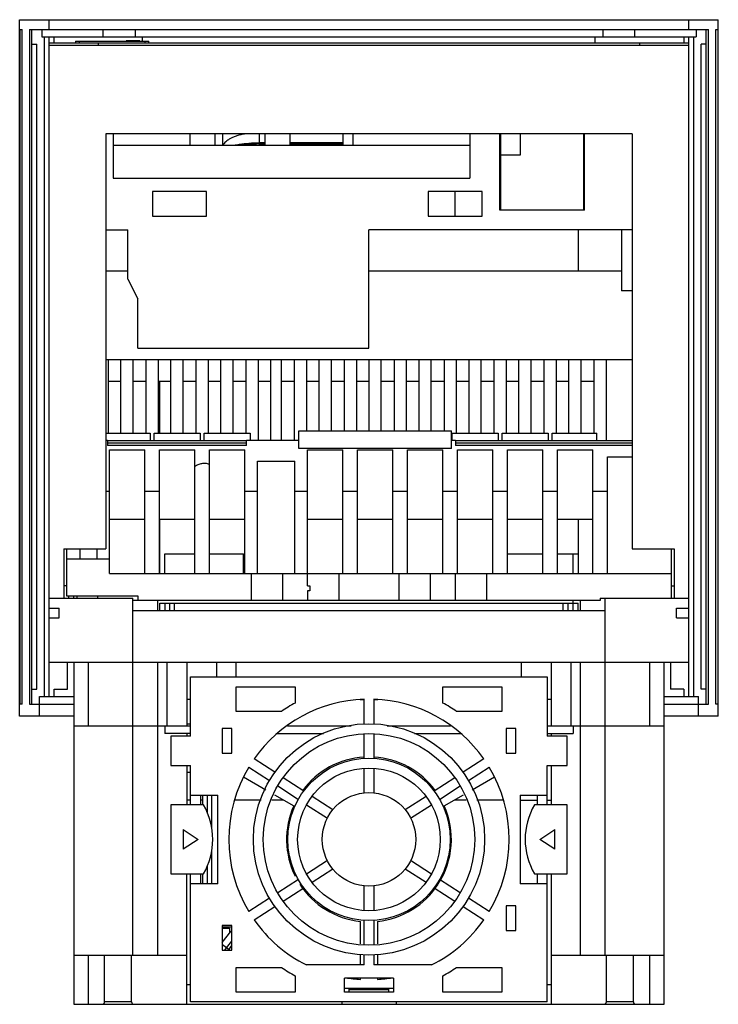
# Model space of a CAD drawing. Header units: millimetres. Extents: x 21 to 163, y 28 to 228.
import ezdxf

# ---------------------------------------------------------------- set-up
doc = ezdxf.new("R2010")
doc.units = ezdxf.units.MM
doc.header["$LTSCALE"] = 16.547908
doc.layers.get('0').update_dxf_attribs({"linetype": 'CONTINUOUS'})

msp = doc.modelspace()

# ---------------------------------------------------------------- linework, layer by layer
at = {"color": 7, "linetype": 'Continuous'}
for p, q in [((21.23, 86.05), (21.23, 227.55)), ((21.23, 227.55), (163.23, 227.55)), ((27.23, 225.55), (27.23, 227.55)), ((157.23, 225.55), (157.23, 227.55)), ((163.23, 86.05), (163.23, 227.55)), ((21.23, 225.55), (21.73, 225.55)), ((21.35, 88.55), (21.35, 225.55)), ((21.73, 88.55), (21.73, 225.55)), ((23.23, 225.55), (23.23, 88.55)), ((23.23, 225.55), (161.23, 225.55)), ((23.73, 88.55), (23.73, 225.55)), ((25.73, 225.55), (25.73, 224.05)), ((25.73, 224.05), (158.73, 224.05)), ((26.23, 224.05), (26.23, 90.05)), ((27.23, 90.05), (27.23, 224.05)), ((28.25, 222.85), (28.25, 224.05)), ((38.23, 224.05), (38.23, 225.55)), ((44.73, 225.55), (44.73, 224.05)), ((46.23, 223.2), (46.23, 224.05)), ((138.23, 222.85), (138.23, 224.05)), ((139.73, 225.55), (139.73, 224.05)), ((146.23, 225.55), (146.23, 224.05)), ((156.22, 224.05), (156.22, 222.85)), ((157.23, 90.05), (157.23, 224.05)), ((158.23, 90.05), (158.23, 224.05)), ((158.73, 225.55), (158.73, 224.05)), ((160.73, 225.55), (160.73, 88.55)), ((161.23, 88.55), (161.23, 225.55)), ((162.73, 88.55), (162.73, 225.55)), ((162.73, 225.55), (163.23, 225.55)), ((163.12, 225.55), (163.12, 88.55)), ((23.73, 222.55), (24.73, 222.55)), ((24.73, 91.55), (24.73, 222.55)), ((27.23, 222.85), (157.23, 222.85)), ((27.23, 222.35), (157.23, 222.35)), ((32.58, 223.2), (32.58, 222.85)), ((32.58, 223.2), (47.48, 223.2)), ((33.38, 222.85), (33.38, 223.2)), ((37.23, 222.35), (37.23, 222.85)), ((42.88, 223.25), (42.88, 223.2)), ((45.68, 223.25), (42.88, 223.25)), ((45.68, 223.25), (45.68, 223.2)), ((46.68, 223.2), (46.68, 222.85)), ((47.48, 222.85), (47.48, 223.2)), ((147.23, 222.85), (147.23, 222.35)), ((159.73, 91.55), (159.73, 222.55)), ((160.73, 222.55), (159.73, 222.55)), ((38.73, 204.35), (38.73, 120.05)), ((145.73, 204.35), (38.73, 204.35)), ((40.23, 204.35), (40.23, 195.35)), ((55.87, 202.05), (55.87, 204.35)), ((60.95, 202.05), (60.95, 204.35)), ((62.48, 204.35), (62.48, 202.05)), ((69.98, 202.57), (69.98, 204.35)), ((71.11, 202.05), (71.11, 204.35)), ((76.19, 202.05), (76.19, 204.35)), ((86.95, 202.05), (86.95, 204.35)), ((88.95, 204.35), (88.95, 202.05)), ((112.73, 204.35), (112.73, 195.35)), ((118.83, 188.85), (118.83, 204.35)), ((118.93, 204.35), (118.93, 188.85)), ((122.93, 204.35), (122.93, 200.05)), ((135.93, 188.85), (135.93, 204.35)), ((136.03, 188.85), (136.03, 204.35)), ((145.73, 204.35), (145.73, 120.05)), ((40.23, 202.05), (112.73, 202.05)), ((71.11, 202.57), (69.98, 202.57)), ((69.98, 202.31), (71.11, 202.31)), ((69.99, 202.05), (69.99, 202.31)), ((86.95, 202.57), (76.19, 202.57)), ((76.19, 202.31), (86.95, 202.31)), ((122.93, 200.05), (118.93, 200.05)), ((40.23, 195.35), (112.73, 195.35)), ((48.23, 192.65), (48.23, 187.65)), ((59.23, 192.65), (48.23, 192.65)), ((59.23, 187.65), (59.23, 192.65)), ((104.23, 192.65), (104.23, 187.65)), ((115.23, 192.65), (104.23, 192.65)), ((109.73, 187.65), (109.73, 192.65)), ((115.23, 187.65), (115.23, 192.65)), ((136.03, 188.85), (118.83, 188.85)), ((48.23, 187.65), (59.23, 187.65)), ((104.23, 187.65), (115.23, 187.65)), ((38.73, 184.85), (43.23, 184.85)), ((43.23, 174.85), (43.23, 184.85)), ((92.23, 160.85), (92.23, 184.85)), ((145.73, 184.85), (92.23, 184.85)), ((134.73, 184.85), (134.73, 176.55)), ((143.53, 184.85), (143.53, 172.45)), ((38.73, 176.55), (43.23, 176.55)), ((92.23, 176.55), (143.53, 176.55)), ((43.23, 174.85), (45.23, 170.85)), ((145.73, 172.45), (143.53, 172.45)), ((45.23, 160.85), (45.23, 170.85)), ((45.23, 160.85), (92.23, 160.85)), ((38.73, 158.55), (145.73, 158.55)), ((39.24, 158.55), (39.24, 143.55)), ((41.82, 143.55), (41.82, 158.55)), ((44.32, 143.55), (44.32, 158.55)), ((46.9, 158.55), (46.9, 143.55)), ((49.4, 158.55), (49.4, 143.55)), ((51.98, 143.55), (51.98, 158.55)), ((54.48, 143.55), (54.48, 158.55)), ((57.06, 158.55), (57.06, 143.55)), ((59.56, 158.55), (59.56, 143.55)), ((62.14, 143.55), (62.14, 158.55)), ((64.64, 143.55), (64.64, 158.55)), ((67.22, 158.55), (67.22, 143.55)), ((69.72, 158.55), (69.72, 142.05)), ((72.3, 142.05), (72.3, 158.55)), ((74.42, 142.05), (74.42, 158.55)), ((77, 158.55), (77, 142.05)), ((79.5, 158.55), (79.5, 144.05)), ((82.08, 144.05), (82.08, 158.55)), ((84.58, 144.05), (84.58, 158.55)), ((87.16, 158.55), (87.16, 144.05)), ((89.66, 158.55), (89.66, 144.05)), ((92.24, 144.05), (92.24, 158.55)), ((94.74, 144.05), (94.74, 158.55)), ((97.32, 158.55), (97.32, 144.05)), ((99.82, 158.55), (99.82, 144.05)), ((102.4, 144.05), (102.4, 158.55)), ((104.9, 144.05), (104.9, 158.55)), ((107.48, 158.55), (107.48, 144.05)), ((109.98, 158.55), (109.98, 143.55)), ((112.56, 143.55), (112.56, 158.55)), ((115.06, 143.55), (115.06, 158.55)), ((117.64, 158.55), (117.64, 143.55)), ((120.14, 158.55), (120.14, 143.55)), ((122.72, 143.55), (122.72, 158.55)), ((125.22, 143.55), (125.22, 158.55)), ((127.8, 158.55), (127.8, 143.55)), ((130.3, 158.55), (130.3, 143.55)), ((132.88, 143.55), (132.88, 158.55)), ((135.38, 143.55), (135.38, 158.55)), ((137.96, 158.55), (137.96, 143.55)), ((140.46, 158.55), (140.46, 142.05)), ((41.82, 154.05), (39.24, 154.05)), ((46.9, 154.05), (44.32, 154.05)), ((51.98, 154.05), (49.4, 154.05)), ((49.73, 143.55), (49.73, 154.05)), ((57.06, 154.05), (54.48, 154.05)), ((62.14, 154.05), (59.56, 154.05)), ((67.22, 154.05), (64.64, 154.05)), ((72.3, 154.05), (69.72, 154.05)), ((77, 154.05), (74.42, 154.05)), ((82.08, 154.05), (79.5, 154.05)), ((87.16, 154.05), (84.58, 154.05)), ((92.24, 154.05), (89.66, 154.05)), ((97.32, 154.05), (94.74, 154.05)), ((102.4, 154.05), (99.82, 154.05)), ((107.48, 154.05), (104.9, 154.05)), ((112.56, 154.05), (109.98, 154.05)), ((117.64, 154.05), (115.06, 154.05)), ((122.72, 154.05), (120.14, 154.05)), ((127.8, 154.05), (125.22, 154.05)), ((132.88, 154.05), (130.3, 154.05)), ((137.96, 154.05), (135.38, 154.05)), ((77.99, 140.48), (77.99, 144.05)), ((77.99, 144.05), (108.99, 144.05)), ((108.99, 140.48), (108.99, 144.05)), ((38.73, 143.55), (47.75, 143.55)), ((39.07, 142.05), (38.73, 142.05)), ((39.07, 142.05), (39.07, 141.03)), ((39.07, 142.05), (67.31, 142.05)), ((47.75, 143.55), (47.75, 142.05)), ((48.56, 142.05), (48.56, 143.55)), ((48.56, 143.55), (57.91, 143.55)), ((57.91, 143.55), (57.91, 142.05)), ((58.72, 142.05), (58.72, 143.55)), ((58.72, 143.55), (68.07, 143.55)), ((67.31, 141.03), (67.31, 142.05)), ((77.99, 142.05), (67.31, 142.05)), ((68.07, 143.55), (68.07, 142.05)), ((109.81, 142.05), (108.99, 142.05)), ((109.14, 142.05), (109.14, 143.55)), ((109.14, 143.55), (118.49, 143.55)), ((109.81, 142.05), (145.73, 142.05)), ((109.81, 142.05), (109.81, 141.03)), ((118.49, 143.55), (118.49, 142.05)), ((119.3, 143.55), (128.65, 143.55)), ((119.3, 142.05), (119.3, 143.55)), ((128.65, 143.55), (128.65, 142.05)), ((129.46, 143.55), (138.56, 143.55)), ((129.46, 142.05), (129.46, 143.55)), ((138.56, 142.05), (138.56, 143.55)), ((67.31, 141.53), (39.07, 141.53)), ((67.31, 141.03), (39.07, 141.03)), ((39.47, 115.05), (39.47, 140.18)), ((39.47, 140.18), (46.67, 140.18)), ((46.67, 115.05), (46.67, 140.18)), ((49.63, 115.05), (49.63, 140.18)), ((49.63, 140.18), (56.83, 140.18)), ((56.83, 115.05), (56.83, 140.18)), ((59.79, 115.05), (59.79, 140.18)), ((59.79, 140.18), (66.99, 140.18)), ((66.99, 115.05), (66.99, 140.18)), ((108.99, 140.48), (77.99, 140.48)), ((79.73, 112.55), (79.73, 140.18)), ((79.73, 140.18), (86.93, 140.18)), ((86.93, 115.05), (86.93, 140.18)), ((89.89, 115.05), (89.89, 140.18)), ((89.89, 140.18), (97.09, 140.18)), ((97.09, 115.05), (97.09, 140.18)), ((100.05, 115.05), (100.05, 140.18)), ((100.05, 140.18), (107.25, 140.18)), ((107.25, 115.05), (107.25, 140.18)), ((145.73, 141.53), (109.81, 141.53)), ((145.73, 141.03), (109.81, 141.03)), ((110.21, 140.18), (117.41, 140.18)), ((110.21, 115.05), (110.21, 140.18)), ((117.41, 115.05), (117.41, 140.18)), ((120.37, 140.18), (127.57, 140.18)), ((120.37, 115.05), (120.37, 140.18)), ((127.57, 115.05), (127.57, 140.18)), ((130.53, 140.18), (137.73, 140.18)), ((130.53, 115.05), (130.53, 140.18)), ((137.73, 115.05), (137.73, 140.18)), ((140.68, 138.78), (145.73, 138.78)), ((140.68, 115.05), (140.68, 138.78)), ((69.54, 115.05), (69.54, 137.86)), ((69.54, 137.86), (77.18, 137.86)), ((77.18, 115.05), (77.18, 137.86)), ((38.73, 131.79), (39.47, 131.79)), ((46.67, 131.79), (49.63, 131.79)), ((66.99, 131.79), (69.54, 131.79)), ((77.18, 131.79), (79.73, 131.79)), ((86.93, 131.79), (89.89, 131.79)), ((97.09, 131.79), (100.05, 131.79)), ((107.25, 131.79), (110.21, 131.79)), ((117.41, 131.79), (120.37, 131.79)), ((127.57, 131.79), (130.53, 131.79)), ((137.73, 131.79), (140.68, 131.79)), ((46.67, 126.05), (39.47, 126.05)), ((56.83, 126.05), (49.63, 126.05)), ((49.73, 115.05), (49.73, 126.05)), ((66.99, 126.05), (59.79, 126.05)), ((86.93, 126.05), (79.73, 126.05)), ((97.09, 126.05), (89.89, 126.05)), ((107.25, 126.05), (100.05, 126.05)), ((117.41, 126.05), (110.21, 126.05)), ((127.57, 126.05), (120.37, 126.05)), ((137.73, 126.05), (130.53, 126.05)), ((134.73, 126.05), (134.73, 115.05)), ((30.23, 120.05), (30.23, 110.05)), ((30.23, 120.05), (38.73, 120.05)), ((30.73, 120.05), (30.73, 110.55)), ((33.48, 120.05), (33.48, 118.05)), ((36.91, 120.05), (36.91, 118.05)), ((145.73, 120.05), (154.23, 120.05)), ((153.73, 110.05), (153.73, 120.05)), ((154.23, 120.05), (154.23, 110.05)), ((30.73, 118.05), (39.47, 118.05)), ((50.73, 115.05), (50.73, 119.05)), ((50.73, 119.05), (56.83, 119.05)), ((59.79, 119.05), (66.73, 119.05)), ((66.73, 115.05), (66.73, 119.05)), ((120.37, 119.05), (127.57, 119.05)), ((130.53, 119.05), (134.73, 119.05)), ((133.73, 115.05), (133.73, 119.05)), ((39.47, 115.05), (153.73, 115.05)), ((68.31, 115.05), (68.31, 109.55)), ((74.73, 109.55), (74.73, 115.05)), ((86.16, 109.55), (86.16, 115.05)), ((98.31, 115.05), (98.31, 109.55)), ((104.73, 109.55), (104.73, 115.05)), ((109.73, 115.05), (109.73, 109.55)), ((116.16, 109.55), (116.16, 115.05)), ((30.73, 112.55), (30.23, 112.55)), ((79.73, 112.55), (80.18, 112.55)), ((80.18, 112.55), (80.18, 111.55)), ((153.73, 112.55), (154.23, 112.55)), ((27.23, 110.05), (44.23, 110.05)), ((30.73, 110.55), (45.23, 110.55)), ((31.23, 110.05), (31.23, 110.55)), ((32.23, 110.05), (32.23, 110.55)), ((32.88, 110.55), (32.88, 110.05)), ((37.07, 110.55), (37.07, 110.05)), ((44.23, 37.55), (44.23, 110.05)), ((45.23, 110.55), (45.23, 109.55)), ((80.18, 111.55), (79.73, 111.55)), ((79.73, 111.55), (79.73, 109.55)), ((139.23, 110.05), (157.23, 110.05)), ((139.23, 110.05), (139.23, 109.55)), ((140.23, 37.55), (140.23, 110.05)), ((27.23, 108.05), (29.23, 108.05)), ((29.23, 106.05), (29.23, 108.05)), ((139.23, 109.55), (44.23, 109.55)), ((49.23, 109.55), (49.23, 107.55)), ((49.73, 107.55), (49.73, 109.05)), ((49.73, 109.05), (134.73, 109.05)), ((50.73, 109.05), (50.73, 107.55)), ((51.73, 107.55), (51.73, 109.05)), ((52.73, 107.55), (52.73, 109.05)), ((131.73, 107.55), (131.73, 109.05)), ((132.73, 107.55), (132.73, 109.05)), ((133.73, 107.55), (133.73, 109.55)), ((134.73, 107.55), (134.73, 109.05)), ((135.23, 107.55), (135.23, 109.55)), ((154.73, 108.05), (157.23, 108.05)), ((154.73, 106.05), (154.73, 108.05)), ((27.23, 106.05), (29.23, 106.05)), ((44.23, 107.55), (140.23, 107.55)), ((154.73, 106.05), (157.23, 106.05)), ((27.23, 97.05), (157.23, 97.05)), ((30.95, 91.55), (30.95, 97.05)), ((32.23, 97.05), (32.23, 27.55)), ((35.23, 84.05), (35.23, 97.05)), ((49.23, 97.05), (49.23, 37.55)), ((51.23, 84.05), (51.23, 97.05)), ((55.23, 97.05), (55.23, 84.05)), ((61.23, 97.05), (61.23, 94.05)), ((65.23, 94.05), (65.23, 97.05)), ((123.23, 94.05), (123.23, 97.05)), ((129.23, 97.05), (129.23, 84.05)), ((133.23, 97.05), (133.23, 84.05)), ((135.23, 37.55), (135.23, 97.05)), ((149.23, 97.05), (149.23, 84.05)), ((152.23, 27.55), (152.23, 97.05)), ((153.52, 97.05), (153.52, 91.55)), ((55.98, 82.05), (55.98, 94.05)), ((55.98, 94.05), (128.48, 94.05)), ((128.48, 94.05), (128.48, 82.05)), ((65.23, 92.05), (77.23, 92.05)), ((65.23, 87.05), (65.23, 92.05)), ((77.23, 92.05), (77.23, 88.75)), ((107.23, 92.05), (119.23, 92.05)), ((107.23, 88.75), (107.23, 92.05)), ((119.23, 92.05), (119.23, 87.05)), ((23.73, 91.55), (24.73, 91.55)), ((25.23, 86.05), (25.23, 90.05)), ((25.23, 90.05), (32.23, 90.05)), ((28.25, 90.05), (28.25, 91.55)), ((28.25, 91.55), (30.95, 91.55)), ((152.23, 90.05), (159.23, 90.05)), ((156.22, 91.55), (153.52, 91.55)), ((156.22, 91.55), (156.22, 90.05)), ((159.23, 86.05), (159.23, 90.05)), ((160.73, 91.55), (159.73, 91.55)), ((21.73, 88.55), (21.23, 88.55)), ((23.23, 88.55), (32.23, 88.55)), ((55.98, 89.45), (55.23, 89.45)), ((90.42, 89.45), (91.23, 89.45)), ((91.23, 84.53), (91.23, 89.53)), ((93.23, 89.53), (93.23, 84.53)), ((93.23, 89.45), (94.05, 89.45)), ((129.23, 89.45), (128.48, 89.45)), ((152.23, 88.55), (161.23, 88.55)), ((163.23, 88.55), (162.73, 88.55)), ((32.23, 86.05), (21.23, 86.05)), ((74.45, 87.05), (65.23, 87.05)), ((119.23, 87.05), (110.02, 87.05)), ((163.23, 86.05), (152.23, 86.05)), ((49.23, 84.05), (32.23, 84.05)), ((55.98, 84.05), (49.32, 84.05)), ((50.73, 84.05), (50.73, 82.55)), ((55.98, 84.45), (55.23, 84.45)), ((88.58, 84.05), (75.7, 84.05)), ((108.77, 84.05), (95.9, 84.05)), ((135.15, 84.05), (128.48, 84.05)), ((133.73, 84.05), (133.73, 82.55)), ((152.23, 84.05), (135.23, 84.05)), ((55.23, 82.55), (50.73, 82.55)), ((51.98, 82.05), (51.98, 76.05)), ((55.98, 82.05), (51.98, 82.05)), ((54.48, 82.65), (55.98, 82.65)), ((54.48, 82.55), (54.48, 82.65)), ((55.23, 82.55), (55.23, 82.05)), ((64.38, 83.55), (62.38, 83.55)), ((62.38, 83.55), (62.38, 78.55)), ((64.38, 78.55), (64.38, 83.55)), ((73.59, 82.55), (83, 82.55)), ((91.23, 77.52), (91.23, 82.53)), ((93.23, 82.53), (93.23, 77.52)), ((101.47, 82.55), (110.88, 82.55)), ((122.08, 83.55), (120.08, 83.55)), ((120.08, 83.55), (120.08, 78.55)), ((122.08, 78.55), (122.08, 83.55)), ((128.48, 82.55), (133.73, 82.55)), ((132.48, 82.05), (128.48, 82.05)), ((129.23, 82.55), (129.23, 82.05)), ((132.48, 76.05), (132.48, 82.05)), ((62.38, 78.55), (64.38, 78.55)), ((120.08, 78.55), (122.08, 78.55)), ((51.98, 76.05), (55.98, 76.05)), ((55.23, 76.05), (55.23, 68.05)), ((55.98, 68.05), (55.98, 76.05)), ((73.09, 74.68), (68.89, 77.4)), ((115.58, 77.4), (111.38, 74.68)), ((128.48, 76.05), (132.48, 76.05)), ((128.48, 68.05), (128.48, 76.05)), ((129.23, 76.05), (129.23, 68.05)), ((55.98, 74.65), (55.23, 74.65)), ((67.8, 75.73), (72, 73)), ((91.23, 70.5), (91.23, 75.52)), ((93.23, 75.52), (93.23, 70.5)), ((112.47, 73), (116.67, 75.73)), ((66.72, 73.76), (71.29, 71.12)), ((78.97, 70.86), (74.78, 73.58)), ((109.69, 73.58), (105.5, 70.86)), ((113.18, 71.12), (117.74, 73.76)), ((55.98, 70.05), (61.48, 70.05)), ((57.98, 70.05), (57.98, 68.05)), ((58.41, 70.05), (58.41, 68.05)), ((59.42, 66.31), (59.42, 70.05)), ((60.3, 63.16), (60.3, 70.05)), ((61.48, 52.05), (61.48, 70.05)), ((73.02, 70.12), (76.93, 67.87)), ((73.68, 71.91), (77.88, 69.18)), ((106.59, 69.18), (110.79, 71.91)), ((107.54, 67.87), (111.45, 70.12)), ((122.98, 70.05), (128.48, 70.05)), ((122.98, 70.05), (122.98, 52.05)), ((126.48, 68.05), (126.48, 70.05)), ((58.61, 68.05), (51.98, 68.05)), ((51.98, 68.05), (51.98, 54.05)), ((55.98, 69.05), (55.23, 69.05)), ((58.41, 69.05), (57.98, 69.05)), ((70.29, 69.05), (64.94, 69.05)), ((74.88, 69.05), (72.48, 69.05)), ((79.56, 68.09), (83.77, 65.36)), ((84.86, 67.04), (80.65, 69.77)), ((103.82, 69.77), (99.61, 67.04)), ((100.7, 65.36), (104.91, 68.09)), ((111.99, 69.05), (109.59, 69.05)), ((119.53, 69.05), (114.17, 69.05)), ((122.98, 69.05), (126.48, 69.05)), ((132.48, 68.05), (125.86, 68.05)), ((128.48, 69.05), (129.23, 69.05)), ((132.48, 54.05), (132.48, 68.05)), ((54.48, 63.05), (57.48, 61.05)), ((54.48, 63.05), (54.48, 59.05)), ((126.98, 61.05), (129.98, 63.05)), ((129.98, 59.05), (129.98, 63.05)), ((57.48, 61.05), (54.48, 59.05)), ((129.98, 59.05), (126.98, 61.05)), ((60.3, 52.05), (60.3, 58.94)), ((83.77, 56.74), (79.56, 54.01)), ((104.91, 54.01), (100.7, 56.74)), ((51.98, 54.05), (58.61, 54.05)), ((55.23, 27.55), (55.23, 54.05)), ((55.98, 28.05), (55.98, 54.05)), ((57.98, 54.05), (57.98, 52.05)), ((58.41, 54.05), (58.41, 52.05)), ((59.42, 52.05), (59.42, 55.8)), ((80.65, 52.33), (84.86, 55.07)), ((99.61, 55.07), (103.82, 52.33)), ((125.86, 54.05), (132.48, 54.05)), ((126.48, 52.05), (126.48, 54.05)), ((128.48, 28.05), (128.48, 54.05)), ((129.23, 54.05), (129.23, 27.55)), ((61.48, 52.05), (55.98, 52.05)), ((77.88, 52.92), (73.68, 50.19)), ((110.79, 50.19), (106.59, 52.92)), ((128.48, 52.05), (122.98, 52.05)), ((74.78, 48.53), (78.97, 51.24)), ((91.23, 46.59), (91.23, 51.6)), ((93.23, 51.6), (93.23, 46.59)), ((105.5, 51.24), (109.69, 48.52)), ((72, 49.1), (67.8, 46.38)), ((116.67, 46.38), (112.47, 49.1)), ((68.89, 44.7), (73.09, 47.43)), ((111.38, 47.43), (115.58, 44.7)), ((122.08, 47.55), (120.08, 47.55)), ((120.08, 47.55), (120.08, 42.55)), ((122.08, 42.55), (122.08, 47.55)), ((90.48, 39.82), (90.48, 44.39)), ((91.23, 39.57), (91.23, 44.58)), ((93.23, 44.58), (93.23, 39.57)), ((93.98, 44.39), (93.98, 39.83)), ((64.38, 43.55), (62.38, 43.55)), ((62.38, 43.55), (62.38, 38.55)), ((62.38, 43.3), (64.38, 43.3)), ((62.38, 43.05), (63.88, 43.05)), ((62.38, 40.11), (64.14, 42.32)), ((63.88, 43.05), (63.88, 42.01)), ((64.14, 42.32), (64.19, 42.39)), ((64.2, 42.4), (64.19, 42.39)), ((64.2, 42.4), (64.19, 42.39)), ((64.38, 38.55), (64.38, 43.55)), ((120.08, 42.55), (122.08, 42.55)), ((63.29, 39), (64.38, 40.38)), ((62.74, 39.44), (62.38, 39.72)), ((62.38, 38.55), (64.38, 38.55)), ((63.29, 39), (62.74, 39.44)), ((62.93, 38.55), (63.29, 39)), ((63.86, 38.55), (63.29, 39)), ((63.65, 38.55), (64.38, 39.48)), ((64.37, 38.56), (64.36, 38.55)), ((32.23, 37.55), (55.23, 37.55)), ((35.23, 27.55), (35.23, 37.55)), ((38.48, 28.05), (38.48, 37.55)), ((43.98, 28.05), (43.98, 37.55)), ((90.48, 35.55), (90.48, 37.62)), ((91.23, 35.55), (91.23, 37.57)), ((93.23, 37.57), (93.23, 35.55)), ((93.98, 37.62), (93.98, 35.55)), ((129.23, 37.55), (152.23, 37.55)), ((140.48, 28.05), (140.48, 37.55)), ((145.98, 28.05), (145.98, 37.55)), ((149.23, 37.55), (149.23, 27.55)), ((65.23, 35.05), (74.45, 35.05)), ((65.23, 30.05), (65.23, 35.05)), ((91.23, 35.55), (79.51, 35.55)), ((104.96, 35.55), (93.23, 35.55)), ((110.02, 35.05), (119.23, 35.05)), ((119.23, 35.05), (119.23, 30.05)), ((77.23, 33.35), (77.23, 30.05)), ((97.23, 32.85), (87.23, 32.85)), ((87.23, 30.05), (87.23, 32.85)), ((90.48, 32.61), (90.48, 32.85)), ((93.98, 32.85), (93.98, 32.61)), ((97.23, 32.85), (97.23, 30.05)), ((107.23, 30.05), (107.23, 33.35)), ((55.23, 31.55), (55.98, 31.55)), ((77.23, 30.05), (65.23, 30.05)), ((87.23, 30.8), (97.23, 30.8)), ((97.23, 30.05), (87.23, 30.05)), ((88.23, 30.05), (88.23, 30.8)), ((96.23, 30.47), (88.23, 30.47)), ((96.23, 30.8), (96.23, 30.05)), ((119.23, 30.05), (107.23, 30.05)), ((128.48, 31.55), (129.23, 31.55)), ((43.98, 28.05), (38.53, 28.05)), ((128.48, 28.05), (55.98, 28.05)), ((86.73, 28.05), (86.73, 27.55)), ((97.73, 28.05), (97.73, 27.55)), ((145.98, 28.05), (140.53, 28.05)), ((32.23, 27.55), (37.98, 27.55)), ((38.04, 27.55), (139.98, 27.55)), ((140.04, 27.55), (152.23, 27.55))]:
    msp.add_line(p, q, dxfattribs=at)
for radius in [23.5, 21.5, 16.5, 14.5, 9.5]:
    msp.add_circle((92.23, 61.05), radius, dxfattribs=at)
for centre, radius, start, end in [((92.23, 61.05), 28.5, 92.0108, 144.9892), ((92.23, 61.05), 31.5, 118.4369, 124.3713), ((92.23, 61.05), 28.5, 35.0108, 87.9892), ((92.23, 61.05), 31.5, 55.6287, 61.5631), ((92.23, 61.05), 16.75, 93.4751, 143.563), ((92.23, 61.05), 16.75, 36.437, 86.5249), ((92.23, 61.05), 28.5, 149.0108, 210.9892), ((92.23, 61.05), 28.5, 329.0108, 30.9892), ((46.48, 61.05), 14, 330, 30), ((137.98, 61.05), 14, 150, 210), ((92.23, 61.05), 16.75, 155.9971, 206.5671), ((92.23, 61.05), 16.75, 327.2762, 24.0029), ((92.23, 61.05), 16.75, 212.78, 264.0029), ((92.23, 61.05), 16.75, 275.9971, 327.2199), ((92.23, 61.05), 28.5, 215.0108, 243.4746), ((92.23, 61.05), 28.5, 296.5254, 324.9892), ((64.73, 41.95), 0.699, 124.7524, 139.9948), ((92.23, 61.05), 31.5, 235.6287, 241.5631), ((92.23, 61.05), 31.5, 298.4369, 304.3713), ((92.23, 61.05), 28.5, 260.4743, 266.4796), ((92.23, 61.05), 28.5, 273.5204, 279.5258), ((37.98, 28.05), 0.5, 270, 360), ((44.48, 28.05), 0.5, 180, 270), ((139.98, 28.05), 0.5, 270, 360), ((146.48, 28.05), 0.5, 180, 270)]:
    msp.add_arc(centre, radius, start, end, dxfattribs=at)
for points, knots in [([(67.06, 204.35), (66.77, 204.31), (66.21, 204.2), (65.41, 203.97), (64.7, 203.71), (64.08, 203.42), (63.54, 203.12), (63.11, 202.8), (62.78, 202.44), (62.64, 202.18), (62.58, 202.05)], [0, 0, 0, 0, 0.170411, 0.329684, 0.476295, 0.608659, 0.725903, 0.828624, 0.919018, 1, 1, 1, 1]), ([(64.74, 202.05), (65.11, 202.12), (66.14, 202.3), (67.89, 202.51), (69.27, 202.57), (69.98, 202.57)], [0, 0, 0, 0, 0.216649, 0.59159, 1, 1, 1, 1]), ([(69.98, 202.31), (69.67, 202.31), (68.49, 202.29), (67.31, 202.18), (66.45, 202.06)], [0, 0, 0, 0, 0.266079, 1, 1, 1, 1]), ([(59.79, 137.22), (59.55, 137.31), (59.02, 137.43), (58.22, 137.4), (57.47, 137.18), (57.03, 136.91), (56.83, 136.76)], [0, 0, 0, 0, 0.253718, 0.51163, 0.762256, 1, 1, 1, 1])]:
    msp.add_open_spline(points, degree=3, knots=knots, dxfattribs=at)

doc.saveas('drawing.dxf')
